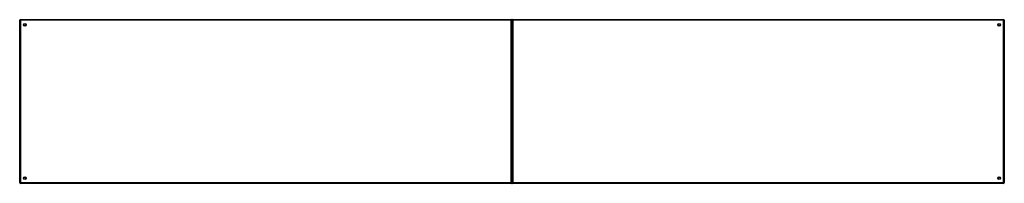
# Model space of a CAD drawing. Header units: inches. Extents: x 101 to 245, y 79 to 103.
import ezdxf

# ---------------------------------------------------------------- set-up
doc = ezdxf.new("R2010")
doc.units = ezdxf.units.IN
doc.header["$MEASUREMENT"] = 0
doc.layers.add('Visible Edges(ANSI)', color=7, linetype='Continuous', lineweight=25)
doc.layers.add('Visible Tangent Edges(ANSI)', color=7, linetype='Continuous', lineweight=25)

msp = doc.modelspace()

# ---------------------------------------------------------------- linework, layer by layer
at = {"layer": 'Visible Edges(ANSI)'}
for p, q in [((101.23, 79.44), (101.23, 103.24)), ((101.33, 103.34), (173.13, 103.34)), ((102.09, 102.44), (102.09, 102.43)), ((102.13, 102.47), (102.13, 102.47)), ((173.23, 79.44), (173.23, 103.24)), ((173.23, 103.24), (173.23, 79.44)), ((173.33, 103.34), (245.13, 103.34)), ((244.33, 102.47), (244.32, 102.47)), ((244.36, 102.43), (244.36, 102.44)), ((245.23, 103.24), (245.23, 79.44)), ((173.13, 79.34), (101.33, 79.34)), ((102.09, 80.25), (102.09, 80.24)), ((102.13, 80.2), (102.13, 80.2)), ((245.13, 79.34), (173.33, 79.34)), ((244.32, 80.2), (244.33, 80.2)), ((244.36, 80.24), (244.36, 80.25))]:
    msp.add_line(p, q, dxfattribs=at)
for centre in [(101.98, 102.59), (244.48, 102.59), (101.98, 80.09), (244.48, 80.09)]:
    msp.add_circle(centre, 0.195, dxfattribs=at)
for centre, radius, start, end in [((101.33, 103.24), 0.099, 90, 180), ((102.13, 102.44), 0.031, 90, 180), ((173.13, 103.24), 0.099, 0, 90), ((173.33, 103.24), 0.099, 90, 180), ((244.33, 102.44), 0.031, 0, 90), ((245.13, 103.24), 0.099, 0, 90), ((101.33, 79.44), 0.099, 180, 270), ((102.13, 80.24), 0.031, 180, 270), ((173.13, 79.44), 0.099, 270, 0), ((173.33, 79.44), 0.099, 180, 270), ((244.33, 80.24), 0.031, 270, 0), ((245.13, 79.44), 0.099, 270, 0)]:
    msp.add_arc(centre, radius, start, end, dxfattribs=at)
at = {"layer": 'Visible Tangent Edges(ANSI)'}
for p, q in [((101.23, 103.24), (101.33, 103.24)), ((101.33, 103.24), (101.33, 103.34)), ((101.33, 103.24), (101.33, 79.44)), ((173.13, 103.24), (101.33, 103.24)), ((102, 102.57), (102.13, 102.47)), ((102.09, 102.44), (102, 102.57)), ((102, 102.57), (102.17, 102.57)), ((102, 102.57), (102, 102.46)), ((102, 102.39), (102, 102.46)), ((173.13, 103.34), (173.13, 103.24)), ((173.13, 103.24), (173.23, 103.24)), ((173.13, 79.44), (173.13, 103.24)), ((173.23, 103.24), (173.33, 103.24)), ((173.33, 103.24), (173.33, 103.34)), ((173.33, 103.24), (173.33, 79.44)), ((245.13, 103.24), (173.33, 103.24)), ((244.28, 102.57), (244.46, 102.57)), ((244.33, 102.47), (244.46, 102.57)), ((244.46, 102.57), (244.36, 102.44)), ((244.46, 102.46), (244.46, 102.57)), ((244.46, 102.46), (244.46, 102.39)), ((245.13, 103.34), (245.13, 103.24)), ((245.13, 103.24), (245.23, 103.24)), ((245.13, 79.44), (245.13, 103.24)), ((101.33, 79.44), (101.23, 79.44)), ((101.33, 79.44), (173.13, 79.44)), ((101.33, 79.34), (101.33, 79.44)), ((102, 80.21), (102, 80.28)), ((102, 80.11), (102.09, 80.24)), ((102, 80.21), (102, 80.11)), ((102.13, 80.2), (102, 80.11)), ((102.17, 80.11), (102, 80.11)), ((173.13, 79.44), (173.13, 79.34)), ((173.23, 79.44), (173.13, 79.44)), ((173.33, 79.44), (173.23, 79.44)), ((173.33, 79.44), (245.13, 79.44)), ((173.33, 79.34), (173.33, 79.44)), ((244.46, 80.11), (244.28, 80.11)), ((244.46, 80.11), (244.33, 80.2)), ((244.36, 80.24), (244.46, 80.11)), ((244.46, 80.28), (244.46, 80.21)), ((244.46, 80.11), (244.46, 80.21)), ((245.13, 79.44), (245.13, 79.34)), ((245.23, 79.44), (245.13, 79.44))]:
    msp.add_line(p, q, dxfattribs=at)

doc.saveas('drawing.dxf')
